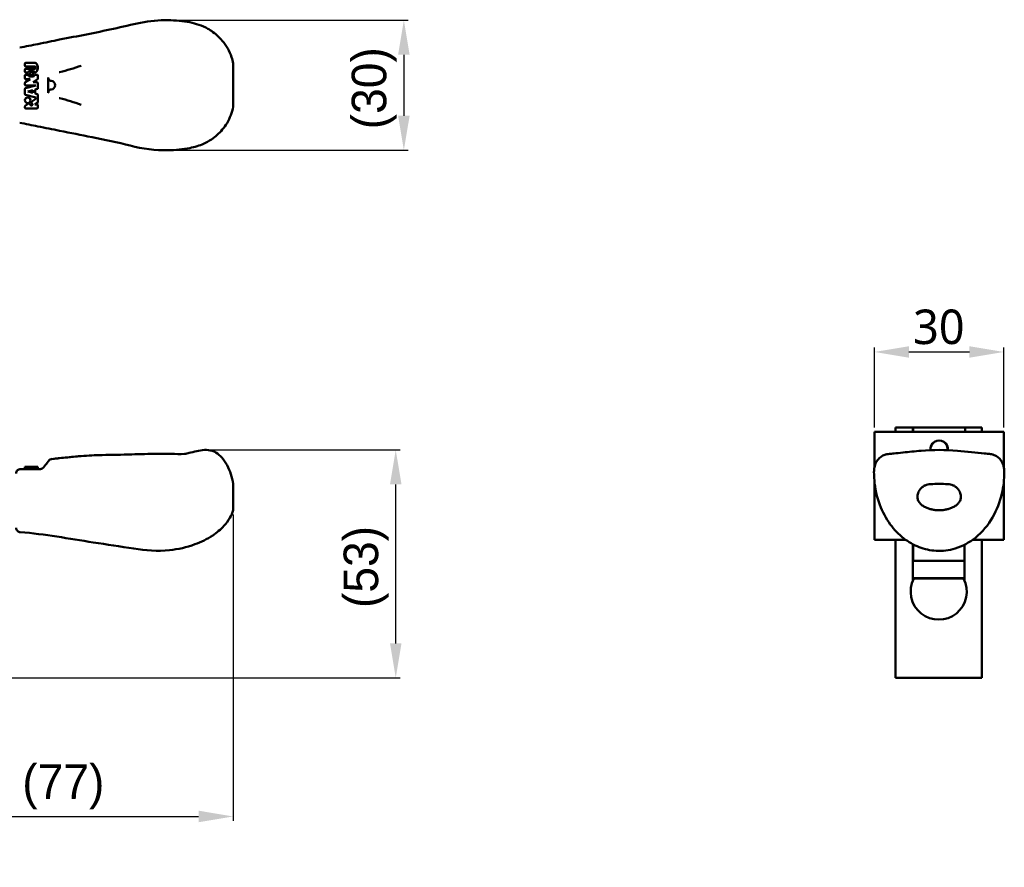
# Model space of a CAD drawing. Header units: millimetres. Extents: x 3 to 589, y 3 to 392.
# Tile 24 of 24: x 359 to 587, y 196 to 392. Entities that reach past the tile are written whole.
import ezdxf

# ---------------------------------------------------------------- set-up
doc = ezdxf.new("R2010")
doc.units = ezdxf.units.MM
doc.layers.add('Dimension (ISO)', color=7, linetype='Continuous', lineweight=25)
doc.layers.add('Visible (ISO)', color=7, linetype='Continuous', lineweight=50)
doc.styles.add('Note Text (JIS)', font='meiryo.ttc')
doc.dimstyles.new('Default (JIS)', dxfattribs={"dimtxt": 8, "dimasz": 8, "dimexe": 1, "dimexo": 1, "dimgap": 1.5, "dimtad": 1, "dimrnd": 1e-08, "dimdsep": 46, "dimtxsty": 'Note Text (JIS)', "dimcen": 0.09, "dimdle": 10, "dimclrd": 256, "dimclre": 256, "dimclrt": 256, "dimadec": 0, "dimazin": 2, "dimtfac": 0.4375, "dimtmove": 0, "dimatfit": 3, "dimfxl": 1, "dimtolj": 1, "dimtzin": 0, "dimlwd": -1, "dimlwe": -1, "dimarcsym": 0})

# ---------------------------------------------------------------- blocks, each defined once
blk = doc.blocks.new('*D5')
at = {"layer": 'Defpoints', "color": 0}
for p in [(408.04, 278.76), (330.79, 239.91), (408.04, 207.79)]:
    blk.add_point(p, dxfattribs=at)
at = {"layer": 'Dimension (ISO)'}
for p, q in [((408.04, 277.76), (408.04, 206.79)), ((330.79, 238.91), (330.79, 206.79)), ((338.79, 207.79), (400.04, 207.79))]:
    blk.add_line(p, q, dxfattribs=at)
for points in [[(338.79, 209.13), (338.79, 206.46), (330.79, 207.79)], [(400.04, 209.13), (400.04, 206.46), (408.04, 207.79)]]:
    blk.add_solid(points, dxfattribs=at)
at = {"layer": 'Dimension (ISO)', "insert": (356.48, 219.86), "char_height": 8, "attachment_point": 1, "style": 'Note Text (JIS)'}
blk.add_mtext('\\A1; \\fメイリオ|b0|i0;\\H8.0000;(77)', dxfattribs=at)
blk = doc.blocks.new('*D6')
at = {"layer": 'Defpoints', "color": 0}
for p in [(401.69, 292.74), (445.69, 292.74), (330.79, 239.91)]:
    blk.add_point(p, dxfattribs=at)
at = {"layer": 'Dimension (ISO)'}
for p, q in [((402.69, 292.74), (446.69, 292.74)), ((445.69, 247.91), (445.69, 284.74)), ((331.79, 239.91), (446.69, 239.91))]:
    blk.add_line(p, q, dxfattribs=at)
for points in [[(444.36, 284.74), (447.03, 284.74), (445.69, 292.74)], [(444.36, 247.91), (447.03, 247.91), (445.69, 239.91)]]:
    blk.add_solid(points, dxfattribs=at)
at = {"layer": 'Dimension (ISO)', "insert": (433.62, 253.39), "char_height": 8, "attachment_point": 1, "rotation": 90, "style": 'Note Text (JIS)'}
blk.add_mtext('\\A1; \\fメイリオ|b0|i0;\\H8.0000;(53)', dxfattribs=at)
blk = doc.blocks.new('*D7')
at = {"layer": 'Defpoints', "color": 0}
for p in [(392.97, 392.35), (392.97, 362.2), (447.57, 362.2)]:
    blk.add_point(p, dxfattribs=at)
at = {"layer": 'Dimension (ISO)'}
for p, q in [((393.97, 392.35), (448.57, 392.35)), ((447.57, 384.35), (447.57, 370.2)), ((393.97, 362.2), (448.57, 362.2))]:
    blk.add_line(p, q, dxfattribs=at)
for points in [[(446.24, 384.35), (448.91, 384.35), (447.57, 392.35)], [(446.24, 370.2), (448.91, 370.2), (447.57, 362.2)]]:
    blk.add_solid(points, dxfattribs=at)
at = {"layer": 'Dimension (ISO)', "insert": (435.5, 364.35), "char_height": 8, "attachment_point": 1, "rotation": 90, "style": 'Note Text (JIS)'}
blk.add_mtext('\\A1; \\fメイリオ|b0|i0;\\H8.0000;(30)', dxfattribs=at)
blk = doc.blocks.new('*D8')
at = {"layer": 'Defpoints', "color": 0}
for p in [(586.55, 315.45), (556.55, 296.91), (586.55, 296.91)]:
    blk.add_point(p, dxfattribs=at)
at = {"layer": 'Dimension (ISO)'}
for p, q in [((556.55, 297.91), (556.55, 316.45)), ((564.55, 315.45), (578.55, 315.45)), ((586.55, 297.91), (586.55, 316.45))]:
    blk.add_line(p, q, dxfattribs=at)
for points in [[(564.55, 316.78), (564.55, 314.12), (556.55, 315.45)], [(578.55, 316.78), (578.55, 314.12), (586.55, 315.45)]]:
    blk.add_solid(points, dxfattribs=at)
at = {"layer": 'Dimension (ISO)', "insert": (565.52, 325.28), "char_height": 8, "attachment_point": 1, "style": 'Note Text (JIS)'}
blk.add_mtext('\\A1;30', dxfattribs=at)

msp = doc.modelspace()

# ---------------------------------------------------------------- linework, layer by layer
at = {"layer": 'Visible (ISO)'}
for p, q in [((359.801, 381.816), (359.801, 382.268)), ((359.801, 380.409), (359.801, 380.861)), ((360.002, 382.469), (362.063, 382.469)), ((362.063, 381.615), (360.002, 381.615)), ((360.002, 381.062), (362.063, 381.062)), ((408.041, 382.305), (408.041, 379.325)), ((359.801, 379.504), (359.801, 378.901)), ((361.02, 378.7), (359.892, 377.956)), ((360.455, 380.208), (360.002, 380.208)), ((360.455, 379.705), (360.002, 379.705)), ((360.002, 378.7), (361.02, 378.7)), ((361.761, 380.61), (360.857, 380.61)), ((361.761, 379.303), (360.857, 379.303)), ((360.957, 379.806), (360.957, 380.107)), ((361.158, 380.308), (361.46, 380.308)), ((361.46, 379.605), (361.158, 379.605)), ((361.661, 380.107), (361.661, 379.806)), ((361.751, 377.997), (362.726, 378.641)), ((361.962, 380.208), (361.962, 380.409)), ((362.063, 380.208), (361.962, 380.208)), ((362.615, 379.705), (362.163, 379.705)), ((362.816, 378.808), (362.816, 379.504)), ((365.225, 375.5), (365.225, 379.059)), ((408.041, 379.252), (408.041, 375.307)), ((359.801, 377.788), (359.801, 377.394)), ((359.801, 376.365), (359.801, 375.256)), ((362.314, 377.193), (359.95, 376.559)), ((360.002, 377.193), (362.314, 377.193)), ((362.615, 377.997), (361.751, 377.997)), ((362.156, 376.262), (362.667, 376.399)), ((362.816, 376.593), (362.816, 377.796)), ((359.95, 375.062), (362.314, 374.429)), ((360.472, 375.811), (361.654, 376.127)), ((361.654, 375.494), (360.472, 375.811)), ((362.314, 374.127), (361.391, 373.518)), ((361.654, 376.127), (361.654, 375.494)), ((362.156, 375.36), (362.156, 376.262)), ((362.667, 375.223), (362.156, 375.36)), ((362.314, 374.429), (362.314, 374.127)), ((362.816, 373.331), (362.816, 375.029)), ((408.041, 375.234), (408.041, 372.255)), ((359.801, 372.361), (359.801, 372.117)), ((360.636, 373.02), (359.892, 372.529)), ((360.002, 371.916), (362.615, 371.916)), ((361.099, 372.683), (360.914, 372.963)), ((361.334, 373.24), (361.519, 372.959)), ((362.131, 372.771), (362.726, 373.163)), ((362.615, 372.771), (362.131, 372.771)), ((362.816, 372.117), (362.816, 372.57)), ((556.553, 296.91), (586.553, 296.91)), ((556.553, 288.593), (556.553, 296.91)), ((561.453, 296.91), (561.453, 297.91)), ((565.453, 297.91), (561.453, 297.91)), ((565.453, 297.91), (565.553, 297.91)), ((565.453, 297.91), (565.453, 296.91)), ((565.553, 296.91), (565.553, 297.91)), ((577.553, 297.91), (565.553, 297.91)), ((581.453, 297.91), (577.553, 297.91)), ((577.553, 297.91), (577.553, 296.91)), ((581.453, 297.91), (581.453, 296.91)), ((586.553, 296.91), (586.553, 288.594)), ((365.365, 290.257), (365.374, 290.268)), ((367.841, 290.825), (367.841, 290.825)), ((367.841, 290.825), (367.841, 290.825)), ((372.867, 291.327), (372.866, 291.327)), ((372.866, 291.327), (372.867, 291.327)), ((396.802, 291.802), (396.801, 291.802)), ((396.801, 291.802), (396.801, 291.802)), ((396.802, 291.802), (396.802, 291.802)), ((358.791, 288.312), (363.339, 288.312)), ((360.002, 288.815), (359.801, 288.815)), ((359.801, 288.815), (359.801, 288.312)), ((360.002, 288.815), (362.615, 288.815)), ((362.816, 288.815), (362.615, 288.815)), ((362.816, 288.312), (362.816, 288.815)), ((362.816, 288.815), (362.818, 288.815)), ((362.818, 288.312), (362.818, 288.815)), ((556.553, 271.91), (556.553, 285.584)), ((586.553, 285.595), (586.553, 271.91)), ((408.041, 284.895), (408.041, 284.798)), ((408.041, 284.795), (408.041, 281.78)), ((408.041, 281.78), (408.041, 278.765)), ((563.815, 271.91), (556.553, 271.91)), ((561.453, 271.91), (561.453, 239.91)), ((586.553, 271.91), (579.29, 271.91)), ((581.453, 239.91), (581.453, 271.91)), ((565.453, 262.41), (565.453, 270.893)), ((565.553, 267.01), (565.553, 270.841)), ((577.453, 270.791), (577.453, 262.41)), ((577.453, 267.01), (565.453, 267.01)), ((577.453, 263.01), (565.453, 263.01)), ((565.553, 262.91), (565.553, 263.01)), ((565.687, 262.91), (565.553, 262.91)), ((577.219, 262.91), (565.687, 262.91)), ((577.453, 262.91), (577.219, 262.91)), ((581.453, 239.91), (561.453, 239.91))]:
    msp.add_line(p, q, dxfattribs=at)
msp.add_circle((360.455, 373.776), 0.653, dxfattribs=at)
for centre, radius, start, end in [((360.002, 382.268), 0.201, 90, 180), ((360.002, 381.816), 0.201, 180, 270), ((360.002, 380.861), 0.201, 90, 180), ((360.002, 380.409), 0.201, 180, 270), ((360.002, 379.504), 0.201, 90, 180), ((360.002, 378.901), 0.201, 180, 270), ((360.455, 380.409), 0.201, 270, 0), ((360.455, 379.504), 0.201, 0, 90), ((360.857, 380.409), 0.201, 90, 180), ((360.857, 379.504), 0.201, 180, 270), ((361.158, 380.107), 0.201, 90, 180), ((361.158, 379.806), 0.201, 180, 270), ((361.46, 380.107), 0.201, 0, 90), ((361.46, 379.806), 0.201, 270, 0), ((361.761, 380.409), 0.201, 0, 90), ((361.761, 379.504), 0.201, 270, 0), ((362.163, 379.504), 0.201, 90, 180), ((362.615, 379.504), 0.201, 0, 90), ((362.615, 378.808), 0.201, 303.42481, 0), ((360.002, 377.788), 0.201, 123.42481, 180), ((360.002, 377.394), 0.201, 180, 270), ((360.002, 376.365), 0.201, 105, 180), ((362.615, 377.796), 0.201, 0, 90), ((362.615, 376.593), 0.201, 285, 0), ((365.791, 377.28), 1, 275.00561, 84.99444), ((360.002, 375.256), 0.201, 180, 255), ((362.615, 375.029), 0.201, 0, 75), ((360.002, 372.361), 0.201, 123.42481, 180), ((360.002, 372.117), 0.201, 180, 270), ((360.747, 372.852), 0.201, 90, 123.42481), ((360.747, 372.852), 0.201, 33.42481, 90), ((361.309, 372.821), 0.251, 213.42481, 270), ((361.501, 373.35), 0.201, 123.42481, 213.42481), ((361.309, 372.821), 0.251, 270, 33.33713), ((362.615, 372.57), 0.201, 0, 90), ((362.615, 372.117), 0.201, 270, 0), ((362.615, 373.331), 0.201, 303.42481, 0), ((571.553, 292.91), 2.05, 353.81979, 186.17268), ((571.553, 292.91), 2, 353.71983, 186.27252), ((366.156, 289.644), 1, 141.43025, 141.54805), ((358.791, 287.312), 1, 89.99941, 180), ((571.453, 259.91), 6.5, 152.51357, 27.48643)]:
    msp.add_arc(centre, radius, start, end, dxfattribs=at)
for centre, major_axis, ratio, start_param, end_param in [((366.156, 289.644), (-0.783, 0.622), 0.9999748, 6.2811304, 6.2831864), ((366.158, 289.646), (-0.716, 0.699), 0.9999731, 5.5847216, 6.3855089)]:
    msp.add_ellipse(centre, major_axis=major_axis, ratio=ratio, start_param=start_param, end_param=end_param, dxfattribs=at)
for points, knots in [([(367.841, 387.832), (372.027, 388.67), (376.101, 389.436), (384.475, 391.246), (388.726, 392.464), (392.966, 392.355)], [0, 0, 0, 0, 1.2972845, 1.2972845, 2.5944407, 2.5944407, 2.5944407, 2.5944407]), ([(397.991, 391.852), (397.991, 391.852), (397.991, 391.852), (397.991, 391.852), (396.391, 392.18), (394.662, 392.311), (392.966, 392.355), (392.966, 392.355), (392.966, 392.355), (392.966, 392.355)], [0.2862952, 0.2862952, 0.2862952, 0.2862952, 0.286295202, 0.286295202, 0.286295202, 0.374849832, 0.374849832, 0.374849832, 0.37484991, 0.37484991, 0.37484991, 0.37484991]), ([(397.991, 391.852), (398.711, 391.705), (399.422, 391.513), (400.829, 391.023), (401.529, 390.713), (402.466, 390.193), (402.746, 390.023), (403.016, 389.842)], [0, 0, 0, 0, 0.22044991, 0.22044991, 0.46650012, 0.46650012, 0.57554264, 0.57554264, 0.57554264, 0.57554264]), ([(405.529, 387.581), (406.467, 386.458), (407.2, 385.156), (407.82, 383.297), (407.948, 382.804), (408.041, 382.305)], [0, 0, 0, 0, 0.4985869, 0.4985869, 0.67273412, 0.67273412, 0.67273412, 0.67273412]), ([(362.063, 380.208), (362.15, 380.208), (362.237, 380.23), (362.318, 380.275), (362.415, 380.327), (362.505, 380.409), (362.579, 380.514), (362.654, 380.62), (362.715, 380.748), (362.755, 380.889), (362.796, 381.031), (362.818, 381.184), (362.818, 381.338), (362.818, 381.492), (362.796, 381.646), (362.755, 381.787), (362.715, 381.929), (362.654, 382.057), (362.579, 382.163), (362.505, 382.268), (362.415, 382.35), (362.318, 382.402), (362.237, 382.446), (362.15, 382.469), (362.063, 382.469)], [0, 0, 0, 0, 0.1099998, 0.1099998, 0.1099998, 0.2399998, 0.2399998, 0.2399998, 0.3699999, 0.3699999, 0.3699999, 0.5, 0.5, 0.5, 0.63, 0.63, 0.63, 0.7600001, 0.7600001, 0.7600001, 0.8900002, 0.8900002, 0.8900002, 1, 1, 1, 1]), ([(362.063, 381.615), (362.126, 381.615), (362.189, 381.587), (362.235, 381.54), (362.284, 381.488), (362.314, 381.413), (362.314, 381.338), (362.314, 381.263), (362.284, 381.188), (362.235, 381.137), (362.189, 381.089), (362.126, 381.062), (362.063, 381.062)], [0, 0, 0, 0, 0.2399978, 0.2399978, 0.2399978, 0.5, 0.5, 0.5, 0.7600022, 0.7600022, 0.7600022, 1, 1, 1, 1]), ([(372.866, 381.802), (371.213, 381.2), (369.53, 380.735), (367.841, 380.295), (367.815, 380.288), (367.789, 380.281), (367.763, 380.274)], [0, 0, 0, 0, 0.9847943, 0.9847943, 0.9847943, 1, 1, 1, 1]), ([(367.763, 374.285), (367.789, 374.278), (367.815, 374.271), (367.841, 374.265), (369.53, 373.824), (371.213, 373.359), (372.866, 372.757)], [0, 0, 0, 0, 0.0152056, 0.0152056, 0.0152056, 1, 1, 1, 1]), ([(408.041, 372.255), (407.796, 370.938), (407.302, 369.66), (406.296, 367.974), (405.932, 367.461), (405.529, 366.978)], [0, 0, 0, 0, 0.45883256, 0.45883256, 0.67306205, 0.67306205, 0.67306205, 0.67306205]), ([(367.841, 366.727), (367.841, 366.727), (367.841, 366.727), (367.841, 366.727), (366.17, 367.062), (364.493, 367.397), (362.816, 367.732), (362.816, 367.732), (362.816, 367.732), (362.816, 367.732)], [0.833120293, 0.833120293, 0.833120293, 0.833120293, 0.833120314, 0.833120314, 0.833120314, 0.923826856, 0.923826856, 0.923826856, 0.92382686, 0.92382686, 0.92382686, 0.92382686]), ([(392.966, 362.205), (390.048, 362.129), (387.055, 362.548), (381.264, 364.041), (378.256, 364.648), (372.866, 365.723), (370.366, 366.222), (367.841, 366.727)], [0, 0, 0, 0, 0.8926414, 0.8926414, 1.8131196, 1.8131196, 2.595635, 2.595635, 2.595635, 2.595635]), ([(405.529, 366.978), (405.529, 366.978), (405.529, 366.978), (405.529, 366.978), (404.806, 366.112), (403.959, 365.347), (403.016, 364.717), (403.016, 364.717), (403.016, 364.717), (403.016, 364.717)], [0.116385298, 0.116385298, 0.116385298, 0.116385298, 0.116385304, 0.116385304, 0.116385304, 0.182957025, 0.182957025, 0.182957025, 0.182957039, 0.182957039, 0.182957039, 0.182957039]), ([(397.991, 362.707), (397.991, 362.707), (397.991, 362.707), (397.991, 362.707), (396.391, 362.379), (394.662, 362.248), (392.966, 362.205), (392.966, 362.205), (392.966, 362.205), (392.966, 362.205)], [0.286295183, 0.286295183, 0.286295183, 0.286295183, 0.286295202, 0.286295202, 0.286295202, 0.374849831, 0.374849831, 0.374849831, 0.37484995, 0.37484995, 0.37484995, 0.37484995]), ([(403.016, 364.717), (402.446, 364.336), (401.837, 364.002), (400.708, 363.499), (400.204, 363.308), (399.137, 362.971), (398.567, 362.825), (397.991, 362.707)], [0, 0, 0, 0, 0.22961796, 0.22961796, 0.3995243, 0.3995243, 0.57590152, 0.57590152, 0.57590152, 0.57590152]), ([(396.821, 291.805), (397.158, 291.882), (397.495, 291.961), (398.999, 292.324), (400.17, 292.659), (401.978, 292.769), (402.609, 292.724), (403.471, 292.436), (403.745, 292.308), (404.522, 291.85), (404.984, 291.442), (405.868, 290.448), (406.276, 289.832), (407.33, 287.86), (407.798, 286.384), (408.041, 284.895)], [0, 0, 0, 0, 0.1037109, 0.1037109, 0.4642929, 0.4642929, 0.6470846, 0.6470846, 0.7369166, 0.7369166, 0.9174839, 0.9174839, 1.1359863, 1.1359863, 1.5884035, 1.5884035, 1.5884035, 1.5884035]), ([(556.462, 287.609), (556.462, 288.052), (556.504, 288.363), (556.644, 289.045), (556.752, 289.442), (557.075, 290.063), (557.19, 290.252), (557.533, 290.7), (557.792, 290.959), (558.366, 291.368), (558.689, 291.529), (559.067, 291.653), (559.13, 291.672), (559.246, 291.703), (559.3, 291.715), (559.403, 291.738), (559.449, 291.746), (559.52, 291.759), (559.547, 291.763), (559.625, 291.775), (559.666, 291.781), (559.865, 291.808), (560.131, 291.845), (560.68, 291.892), (560.899, 291.907), (561.132, 291.915)], [0, 0, 0, 0, 0.2043795, 0.2043795, 0.3958374, 0.3958374, 0.4748261, 0.4748261, 0.5905136, 0.5905136, 0.6996871, 0.6996871, 0.7217929, 0.7217929, 0.7429092, 0.7429092, 0.7693633, 0.7693633, 0.7964067, 0.7964067, 0.8562978, 0.8562978, 1.0390491, 1.0390491, 1.1412066, 1.1412066, 1.1412066, 1.1412066]), ([(561.03, 291.911), (561.708, 291.975), (562.431, 292.053), (564.528, 292.284), (565.943, 292.445), (570.126, 292.786), (573.033, 292.784), (577.952, 292.378), (580.144, 292.093), (582.075, 291.911)], [0.0109376, 0.0109376, 0.0109376, 0.0109376, 0.2439312, 0.2439312, 0.6821273, 0.6821273, 1.5225993, 1.5225993, 2.1865329, 2.1865329, 2.1865329, 2.1865329]), ([(581.976, 291.915), (582.271, 291.904), (582.544, 291.884), (582.978, 291.841), (583.154, 291.819), (583.341, 291.795), (583.395, 291.787), (583.489, 291.774), (583.526, 291.768), (583.615, 291.753), (583.656, 291.746), (583.743, 291.729), (583.779, 291.721), (583.878, 291.698), (583.944, 291.681), (584.101, 291.634), (584.195, 291.602), (584.466, 291.495), (584.644, 291.407), (585.108, 291.125), (585.375, 290.898), (585.828, 290.392), (586.01, 290.109), (586.271, 289.593), (586.358, 289.356), (586.506, 288.86), (586.553, 288.614), (586.617, 288.175), (586.643, 287.91), (586.643, 287.609)], [0, 0, 0, 0, 0.1294291, 0.1294291, 0.2409322, 0.2409322, 0.3099797, 0.3099797, 0.3617125, 0.3617125, 0.3908416, 0.3908416, 0.4073969, 0.4073969, 0.431548, 0.431548, 0.4631911, 0.4631911, 0.5252368, 0.5252368, 0.6351954, 0.6351954, 0.7513425, 0.7513425, 0.8612602, 0.8612602, 1.0036367, 1.0036367, 1.1425094, 1.1425094, 1.1425094, 1.1425094]), ([(364.122, 288.69), (364.459, 289.115), (364.76, 289.495), (365.159, 289.997), (365.286, 290.156), (365.351, 290.239), (365.36, 290.249), (365.365, 290.257)], [0, 0, 0, 0, 0.20490066, 0.20490066, 0.37669062, 0.37669062, 0.41105135, 0.41105135, 0.41105135, 0.41105135]), ([(365.374, 290.268), (365.375, 290.268), (365.375, 290.268), (365.375, 290.269), (365.376, 290.269), (365.376, 290.27), (365.377, 290.271), (365.377, 290.272)], [0.0699718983, 0.0699718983, 0.0699718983, 0.0699718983, 0.0705258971, 0.0705258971, 0.0708403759, 0.0708403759, 0.0711858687, 0.0711858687, 0.0711858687, 0.0711858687]), ([(366.675, 290.704), (366.676, 290.704), (366.676, 290.704), (366.87, 290.724), (367.051, 290.744), (367.367, 290.778), (367.506, 290.792), (367.722, 290.814), (367.801, 290.821), (367.841, 290.825)], [0.06424418, 0.06424418, 0.06424418, 0.06424418, 0.06443192, 0.06443192, 0.12785861, 0.12785861, 0.19197389, 0.19197389, 0.25783865, 0.25783865, 0.25783865, 0.25783865]), ([(367.763, 290.816), (367.789, 290.819), (367.815, 290.822), (367.841, 290.825), (369.53, 291.003), (371.213, 291.195), (372.866, 291.327)], [0, 0, 0, 0, 0.0152056, 0.0152056, 0.0152056, 1, 1, 1, 1]), ([(367.841, 290.825), (368.437, 290.889), (369.04, 290.958), (370.272, 291.093), (370.91, 291.159), (371.996, 291.258), (372.46, 291.295), (372.866, 291.327)], [0, 0, 0, 0, 0.18497273, 0.18497273, 0.38795466, 0.38795466, 0.54853638, 0.54853638, 0.54853638, 0.54853638]), ([(372.867, 291.327), (374.493, 291.457), (376.046, 291.517), (379.926, 291.608), (382.267, 291.624), (386.482, 291.767), (388.473, 291.833), (391.543, 291.834), (392.588, 291.824), (394.679, 291.802), (395.746, 291.79), (396.801, 291.802)], [0, 0, 0, 0, 0.5308266, 0.5308266, 1.2610285, 1.2610285, 1.8776745, 1.8776745, 2.1940011, 2.1940011, 2.5116748, 2.5116748, 2.5116748, 2.5116748]), ([(364.122, 288.69), (364.118, 288.685), (364.114, 288.681), (364.11, 288.676), (364.106, 288.671), (364.102, 288.667), (364.098, 288.662), (364.094, 288.657), (364.091, 288.653), (364.087, 288.649), (364.083, 288.644), (364.079, 288.64), (364.075, 288.636), (364.071, 288.631), (364.067, 288.627), (364.063, 288.623), (364.059, 288.619), (364.055, 288.615), (364.051, 288.611), (364.047, 288.607), (364.043, 288.603), (364.039, 288.599), (364.036, 288.595), (364.032, 288.591), (364.028, 288.588), (364.024, 288.584), (364.02, 288.58), (364.016, 288.577), (364.012, 288.573), (364.008, 288.569), (364.004, 288.566), (364, 288.562), (363.996, 288.559), (363.992, 288.556), (363.988, 288.552), (363.985, 288.549), (363.981, 288.546), (363.977, 288.542), (363.973, 288.539), (363.969, 288.536), (363.965, 288.533), (363.961, 288.53), (363.957, 288.527), (363.953, 288.524), (363.95, 288.521), (363.946, 288.518), (363.942, 288.515), (363.938, 288.512), (363.934, 288.509), (363.93, 288.506), (363.926, 288.503), (363.923, 288.5), (363.919, 288.498), (363.915, 288.495), (363.911, 288.492), (363.907, 288.49), (363.903, 288.487), (363.899, 288.484), (363.896, 288.482), (363.892, 288.479), (363.888, 288.477), (363.884, 288.474), (363.88, 288.472), (363.876, 288.469), (363.873, 288.467), (363.869, 288.464), (363.865, 288.462), (363.861, 288.46), (363.857, 288.457), (363.853, 288.455), (363.85, 288.453), (363.846, 288.45), (363.842, 288.448), (363.838, 288.446), (363.834, 288.444), (363.831, 288.442), (363.827, 288.439), (363.823, 288.437), (363.819, 288.435), (363.815, 288.433), (363.811, 288.431), (363.808, 288.429), (363.804, 288.427), (363.8, 288.425), (363.796, 288.423), (363.792, 288.421), (363.789, 288.419), (363.785, 288.417), (363.781, 288.415), (363.777, 288.413), (363.773, 288.412), (363.769, 288.41), (363.766, 288.408), (363.762, 288.406), (363.758, 288.404), (363.754, 288.403), (363.75, 288.401), (363.746, 288.399), (363.742, 288.397), (363.739, 288.396), (363.735, 288.394), (363.731, 288.392), (363.727, 288.391), (363.723, 288.389), (363.719, 288.387), (363.715, 288.386), (363.711, 288.384), (363.707, 288.383), (363.703, 288.381), (363.7, 288.38), (363.696, 288.378), (363.692, 288.377), (363.688, 288.375), (363.684, 288.374), (363.68, 288.372), (363.676, 288.371), (363.672, 288.369), (363.668, 288.368), (363.664, 288.367), (363.66, 288.365), (363.656, 288.364), (363.652, 288.363), (363.648, 288.361), (363.644, 288.36), (363.64, 288.359), (363.636, 288.357), (363.632, 288.356), (363.627, 288.355), (363.623, 288.354), (363.619, 288.352), (363.615, 288.351), (363.611, 288.35), (363.607, 288.349), (363.603, 288.348), (363.598, 288.347), (363.594, 288.345), (363.59, 288.344), (363.586, 288.343), (363.581, 288.342), (363.577, 288.341), (363.573, 288.34), (363.569, 288.339), (363.564, 288.338), (363.56, 288.337), (363.556, 288.336), (363.551, 288.335), (363.547, 288.334), (363.543, 288.333), (363.538, 288.332), (363.534, 288.331), (363.529, 288.331), (363.525, 288.33), (363.52, 288.329), (363.516, 288.328), (363.511, 288.327), (363.507, 288.326), (363.502, 288.326), (363.498, 288.325), (363.493, 288.324), (363.488, 288.324), (363.484, 288.323), (363.479, 288.322), (363.474, 288.321), (363.47, 288.321), (363.465, 288.32), (363.46, 288.32), (363.455, 288.319), (363.451, 288.319), (363.446, 288.318), (363.441, 288.317), (363.436, 288.317), (363.431, 288.317), (363.426, 288.316), (363.421, 288.316), (363.416, 288.315), (363.411, 288.315), (363.406, 288.315), (363.401, 288.314), (363.396, 288.314), (363.391, 288.314), (363.386, 288.313), (363.381, 288.313), (363.376, 288.313), (363.37, 288.313), (363.365, 288.313), (363.36, 288.312), (363.355, 288.312), (363.349, 288.312), (363.344, 288.312), (363.339, 288.312)], [0, 0, 0, 0, 0.015873, 0.015873, 0.015873, 0.031746, 0.031746, 0.031746, 0.047619, 0.047619, 0.047619, 0.0634921, 0.0634921, 0.0634921, 0.0793651, 0.0793651, 0.0793651, 0.0952381, 0.0952381, 0.0952381, 0.1111111, 0.1111111, 0.1111111, 0.1269841, 0.1269841, 0.1269841, 0.1428571, 0.1428571, 0.1428571, 0.1587302, 0.1587302, 0.1587302, 0.1746032, 0.1746032, 0.1746032, 0.1904762, 0.1904762, 0.1904762, 0.2063492, 0.2063492, 0.2063492, 0.2222222, 0.2222222, 0.2222222, 0.2380952, 0.2380952, 0.2380952, 0.2539683, 0.2539683, 0.2539683, 0.2698413, 0.2698413, 0.2698413, 0.2857143, 0.2857143, 0.2857143, 0.3015873, 0.3015873, 0.3015873, 0.3174603, 0.3174603, 0.3174603, 0.3333333, 0.3333333, 0.3333333, 0.3492063, 0.3492063, 0.3492063, 0.3650794, 0.3650794, 0.3650794, 0.3809524, 0.3809524, 0.3809524, 0.3968254, 0.3968254, 0.3968254, 0.4126984, 0.4126984, 0.4126984, 0.4285714, 0.4285714, 0.4285714, 0.4444444, 0.4444444, 0.4444444, 0.4603175, 0.4603175, 0.4603175, 0.4761905, 0.4761905, 0.4761905, 0.4920635, 0.4920635, 0.4920635, 0.5079365, 0.5079365, 0.5079365, 0.5238095, 0.5238095, 0.5238095, 0.5396825, 0.5396825, 0.5396825, 0.5555556, 0.5555556, 0.5555556, 0.5714286, 0.5714286, 0.5714286, 0.5873016, 0.5873016, 0.5873016, 0.6031746, 0.6031746, 0.6031746, 0.6190476, 0.6190476, 0.6190476, 0.6349206, 0.6349206, 0.6349206, 0.6507937, 0.6507937, 0.6507937, 0.6666667, 0.6666667, 0.6666667, 0.6825397, 0.6825397, 0.6825397, 0.6984127, 0.6984127, 0.6984127, 0.7142857, 0.7142857, 0.7142857, 0.7301587, 0.7301587, 0.7301587, 0.7460317, 0.7460317, 0.7460317, 0.7619048, 0.7619048, 0.7619048, 0.7777778, 0.7777778, 0.7777778, 0.7936508, 0.7936508, 0.7936508, 0.8095238, 0.8095238, 0.8095238, 0.8253968, 0.8253968, 0.8253968, 0.8412698, 0.8412698, 0.8412698, 0.8571429, 0.8571429, 0.8571429, 0.8730159, 0.8730159, 0.8730159, 0.8888889, 0.8888889, 0.8888889, 0.9047619, 0.9047619, 0.9047619, 0.9206349, 0.9206349, 0.9206349, 0.9365079, 0.9365079, 0.9365079, 0.952381, 0.952381, 0.952381, 0.968254, 0.968254, 0.968254, 0.984127, 0.984127, 0.984127, 1, 1, 1, 1]), ([(586.643, 287.609), (586.643, 285.977), (586.464, 284.287), (585.648, 280.73), (584.927, 278.835), (582.902, 275.333), (581.541, 273.688), (578.555, 271.292), (576.949, 270.415), (573.843, 269.47), (572.328, 269.282), (569.51, 269.441), (568.168, 269.737), (565.644, 270.716), (564.437, 271.413), (562.173, 273.171), (561.118, 274.28), (559.219, 276.873), (558.406, 278.416), (557.12, 281.849), (556.701, 283.8), (556.488, 286.353), (556.462, 286.985), (556.462, 287.609)], [0, 0, 0, 0, 0.5071847, 0.5071847, 1.1028983, 1.1028983, 1.7217568, 1.7217568, 2.2516006, 2.2516006, 2.6957859, 2.6957859, 3.0983654, 3.0983654, 3.5078845, 3.5078845, 3.9583796, 3.9583796, 4.4721396, 4.4721396, 5.0616054, 5.0616054, 5.2554439, 5.2554439, 5.2554439, 5.2554439]), ([(569.507, 284.795), (569.32, 284.792), (569.127, 284.773), (568.934, 284.733), (568.728, 284.69), (568.521, 284.625), (568.322, 284.537), (568.123, 284.449), (567.932, 284.338), (567.756, 284.209), (567.58, 284.079), (567.419, 283.931), (567.279, 283.771), (567.138, 283.611), (567.017, 283.438), (566.917, 283.262), (566.818, 283.086), (566.74, 282.906), (566.681, 282.73), (566.623, 282.554), (566.584, 282.383), (566.56, 282.222), (566.536, 282.062), (566.528, 281.913), (566.528, 281.78)], [0, 0, 0, 0, 0.1183343, 0.1183343, 0.1183343, 0.2442866, 0.2442866, 0.2442866, 0.3702388, 0.3702388, 0.3702388, 0.496191, 0.496191, 0.496191, 0.6221433, 0.6221433, 0.6221433, 0.7480955, 0.7480955, 0.7480955, 0.8740478, 0.8740478, 0.8740478, 1, 1, 1, 1]), ([(573.525, 284.798), (572.87, 284.863), (572.211, 284.895), (571.553, 284.895), (570.894, 284.895), (570.235, 284.863), (569.58, 284.798)], [0, 0, 0, 0, 0.5, 0.5, 0.5, 1, 1, 1, 1]), ([(576.578, 281.78), (576.578, 281.913), (576.569, 282.062), (576.545, 282.222), (576.521, 282.383), (576.482, 282.554), (576.424, 282.73), (576.366, 282.906), (576.288, 283.086), (576.188, 283.262), (576.089, 283.438), (575.968, 283.611), (575.827, 283.771), (575.686, 283.931), (575.525, 284.079), (575.349, 284.209), (575.173, 284.338), (574.982, 284.449), (574.783, 284.537), (574.584, 284.625), (574.378, 284.69), (574.171, 284.733), (573.978, 284.773), (573.785, 284.792), (573.598, 284.795)], [0, 0, 0, 0, 0.1259522, 0.1259522, 0.1259522, 0.2519045, 0.2519045, 0.2519045, 0.3778567, 0.3778567, 0.3778567, 0.5038089, 0.5038089, 0.5038089, 0.6297612, 0.6297612, 0.6297612, 0.7557134, 0.7557134, 0.7557134, 0.8816657, 0.8816657, 0.8816657, 1, 1, 1, 1]), ([(408.041, 278.765), (407.876, 278.146), (407.611, 277.55), (406.903, 276.329), (406.429, 275.708), (405.137, 274.301), (404.251, 273.56), (402.027, 272.065), (400.615, 271.388), (397.273, 270.179), (395.284, 269.727), (390.546, 269.194), (387.745, 269.419), (381.907, 270.381), (378.778, 270.838), (370.015, 272.159), (364.402, 273.263), (358.718, 273.681)], [0, 0, 0, 0, 0.1921718, 0.1921718, 0.4236642, 0.4236642, 0.7652499, 0.7652499, 1.2278338, 1.2278338, 1.8315011, 1.8315011, 2.6580178, 2.6580178, 3.6066138, 3.6066138, 5.3164454, 5.3164454, 5.3164454, 5.3164454]), ([(358.718, 273.681), (358.611, 273.689), (358.503, 273.715), (358.306, 273.798), (358.213, 273.855), (358.053, 273.995), (357.984, 274.079), (357.876, 274.262), (357.836, 274.363), (357.807, 274.502), (357.801, 274.536), (357.793, 274.607), (357.791, 274.643), (357.791, 274.678)], [0, 0, 0, 0, 0.03236475, 0.03236475, 0.06421061, 0.06421061, 0.09607493, 0.09607493, 0.12793836, 0.12793836, 0.13849917, 0.13849917, 0.14918013, 0.14918013, 0.14918013, 0.14918013])]:
    msp.add_open_spline(points, degree=3, knots=knots, dxfattribs=at)
for points in [[(367.841, 387.832), (366.17, 387.497), (364.493, 387.162), (362.816, 386.827)], [(405.529, 387.581), (404.806, 388.447), (403.959, 389.212), (403.016, 389.842)], [(358.595, 385.983), (360, 386.264), (361.408, 386.546), (362.816, 386.827)], [(365.879, 378.276), (365.844, 378.279), (365.778, 378.289), (365.688, 378.313), (365.607, 378.347), (365.534, 378.389), (365.469, 378.439), (365.411, 378.497), (365.359, 378.564), (365.315, 378.64), (365.277, 378.726), (365.248, 378.824), (365.23, 378.934), (365.225, 379.016), (365.225, 379.059)], [(408.041, 379.252), (408.041, 379.276), (408.041, 379.301), (408.041, 379.325)], [(365.225, 375.5), (365.225, 375.543), (365.23, 375.625), (365.248, 375.735), (365.277, 375.832), (365.314, 375.918), (365.359, 375.995), (365.411, 376.062), (365.47, 376.121), (365.535, 376.171), (365.607, 376.212), (365.688, 376.246), (365.777, 376.27), (365.844, 376.28), (365.879, 376.283)], [(408.041, 375.234), (408.041, 375.258), (408.041, 375.283), (408.041, 375.307)], [(362.816, 367.732), (361.408, 368.013), (360, 368.295), (358.595, 368.576)], [(581.973, 291.915), (581.974, 291.915), (581.975, 291.915), (581.976, 291.915)], [(366.059, 290.641), (366.627, 290.698), (367.196, 290.757), (367.763, 290.816)], [(396.802, 291.802), (396.809, 291.802), (396.815, 291.804), (396.821, 291.805)], [(396.802, 291.802), (396.802, 291.802), (396.803, 291.802), (396.804, 291.802)], [(408.041, 284.795), (408.041, 284.795), (408.041, 284.796), (408.041, 284.798)], [(569.507, 284.795), (569.531, 284.795), (569.556, 284.796), (569.58, 284.798)], [(573.525, 284.798), (573.549, 284.796), (573.574, 284.795), (573.598, 284.795)], [(566.528, 281.78), (566.528, 281.487), (566.669, 280.938), (567.159, 280.264), (567.807, 279.738), (568.534, 279.348), (569.291, 279.071), (570.05, 278.89), (570.804, 278.787), (571.553, 278.754), (572.301, 278.787), (573.055, 278.89), (573.814, 279.071), (574.571, 279.348), (575.298, 279.738), (575.947, 280.264), (576.436, 280.938), (576.578, 281.487), (576.578, 281.78)], [(358.718, 273.681), (358.718, 273.681), (358.718, 273.681), (358.718, 273.681)]]:
    msp.add_open_spline(points, degree=3, dxfattribs=at)

# ---------------------------------------------------------------- dimensions: what is measured, and where the dimension line sits
at = {"layer": 'Dimension (ISO)'}
for base, p1, p2, angle, text, picture, middle in [((447.573, 362.205), (392.966, 392.355), (392.966, 362.205), 90, ' \\fメイリオ|b0|i0;\\H8.0000;(30)', '*D7', (447.573, 377.28)), ((445.692, 292.743), (330.791, 239.91), (401.692, 292.743), 90, ' \\fメイリオ|b0|i0;\\H8.0000;(53)', '*D6', (445.692, 266.327)), ((408.041, 207.793), (330.791, 239.91), (408.041, 278.765), 180, ' \\fメイリオ|b0|i0;\\H8.0000;(77)', '*D5', (369.416, 207.793))]:
    dim = msp.add_linear_dim(base=base, p1=p1, p2=p2, angle=angle, text=text, dimstyle='Default (JIS)', override={"dimgap": 1.5, "dimdec": 2, "dimtol": 0, "dimlim": 0, "dimtp": 0, "dimtm": 0, "dimtdec": 2, "dimtofl": 0, "dimatfit": 1}, dxfattribs=at)
    dim.commit()
    dim.dimension.update_dxf_attribs({"geometry": picture, "text_midpoint": middle, "dimtype": 160})
dim = msp.add_linear_dim(base=(586.553, 315.45), p1=(556.553, 296.91), p2=(586.553, 296.91), angle=180, dimstyle='Default (JIS)', override={"dimgap": 1.5, "dimdec": 2, "dimtol": 0, "dimlim": 0, "dimtp": 0, "dimtm": 0, "dimtdec": 2, "dimtofl": 0, "dimatfit": 1}, dxfattribs=at)
dim.commit()
dim.dimension.update_dxf_attribs({"geometry": '*D8', "text_midpoint": (571.553, 315.45), "dimtype": 160})

doc.saveas('drawing.dxf')
